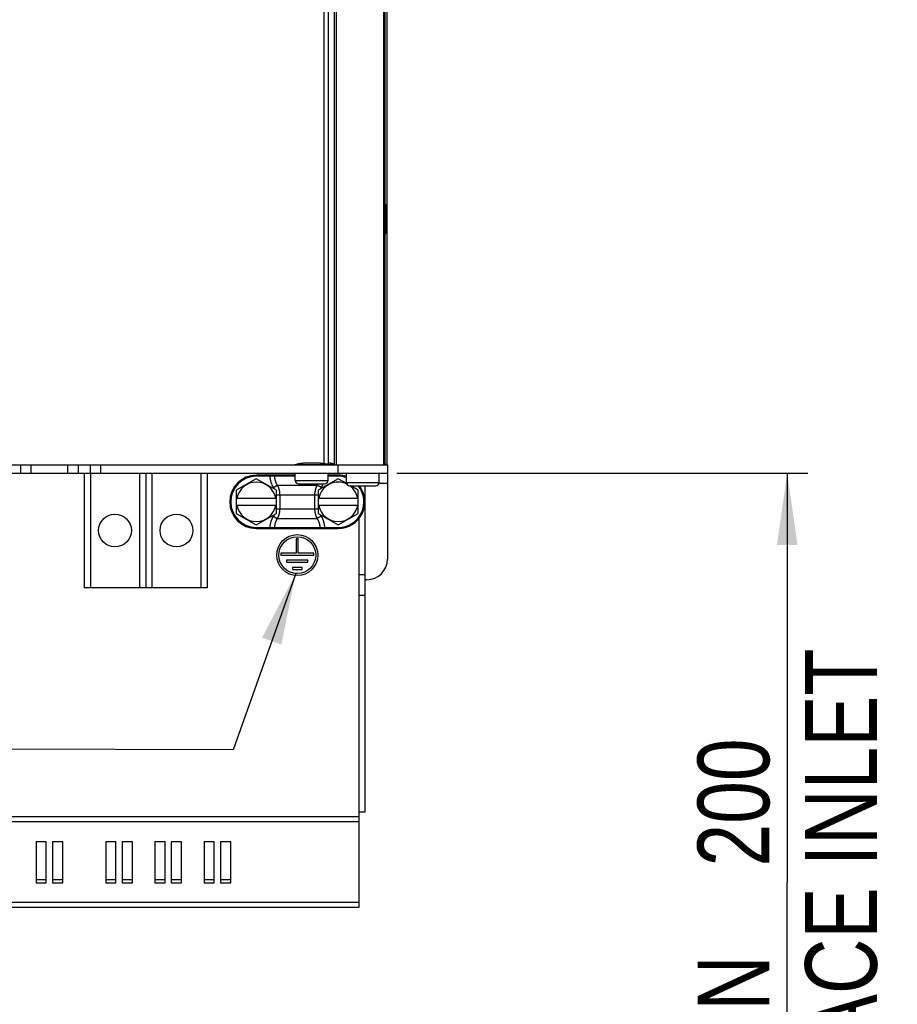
# Model space of a CAD drawing. Extents: x 0 to 594, y 0 to 420.
# Tile 9 of 101: x 109 to 152, y 148 to 196. Entities that reach past the tile are written whole.
import ezdxf

# ---------------------------------------------------------------- set-up
doc = ezdxf.new("R2010")
doc.units = 0
doc.header["$LTSCALE"] = 32.67
doc.layers.get('0').update_dxf_attribs({"linetype": 'CONTINUOUS'})
doc.styles.get("Standard").update_dxf_attribs({"font": 'txt', "width": 0.8})
doc.dimstyles.get("Standard").update_dxf_attribs({"dimtxt": 2.5, "dimasz": 2.5, "dimexe": 1.25, "dimexo": 0.625, "dimtad": 1, "dimcen": 2.5, "dimazin": 3, "dimtfac": 1, "dimtmove": 0, "dimatfit": 3})

# ---------------------------------------------------------------- blocks, each defined once
blk = doc.blocks.new('_FILLED')
at = {"color": 0, "linetype": 'BYBLOCK'}
blk.add_solid([(0, 0), (-1, 0.143), (-1, -0.143)], dxfattribs=at)
blk = doc.blocks.new('*D0')
at = {"color": 2, "linetype": 'CONTINUOUS'}
for p, q in [((127.647, 173.552), (147.704, 173.552)), ((146.704, 173.552), (146.704, 153.577)), ((146.704, 133.602), (146.704, 153.577)), ((128.945, 133.602), (147.704, 133.602))]:
    blk.add_line(p, q, dxfattribs=at)
at = {"color": 2, "linetype": 'CONTINUOUS', "xscale": 3.5, "yscale": 3.5, "zscale": 3.5}
for p, rotation in [((146.704, 173.552), 90), ((146.704, 133.602), 270)]:
    blk.add_blockref('_FILLED', p, dxfattribs=dict(at, rotation=rotation))
at = {"color": 5, "linetype": 'CONTINUOUS', "width": 0.8}
for s, p in [('AIR SPACE INLET', (151.079, 133.359)), ('200', (145.829, 154.359)), ('MIN ', (145.829, 143.159))]:
    blk.add_text(s, height=3.5, rotation=90, dxfattribs=at).set_placement(p)
blk = doc.blocks.new('EARTH_BL1', base_point=(83.872, 162.362))
at = {"color": 2, "linetype": 'CONTINUOUS'}
for p, q in [((70.515, 168.656), (66.018, 160.21)), ((122.715, 168.656), (119.658, 160.054)), ((66.018, 160.21), (53.024, 160.248)), ((119.658, 160.054), (53.024, 160.248))]:
    blk.add_line(p, q, dxfattribs=at)
at = {"color": 7, "linetype": 'CONTINUOUS', "const_width": 0.148}
blk.add_lwpolyline([(45.028, 160.069, 1), (53.028, 160.069, 1)], format="xyb", close=True, dxfattribs=at)
for points in [[(49.107, 158.996), (49.107, 163.213)], [(46.956, 158.996), (51.258, 158.996)], [(47.629, 157.965), (50.586, 157.965)], [(48.19, 157.105), (50.025, 157.105)]]:
    blk.add_lwpolyline(points, dxfattribs=at)
at = {"color": 2, "linetype": 'CONTINUOUS'}
for points in [[(69.312, 165.331), (70.515, 168.656), (68.429, 165.801)], [(122.014, 165.19), (122.715, 168.656), (121.072, 165.525)]]:
    blk.add_solid(points, dxfattribs=at)

msp = doc.modelspace()

# ---------------------------------------------------------------- linework, layer by layer
at = {"color": 9, "linetype": 'CONTINUOUS'}
for p, q in [((124.092, 269.953), (124.092, 174.009)), ((124.696, 269.953), (124.696, 173.952)), ((109.792, 173.952), (109.792, 173.552)), ((111.592, 173.552), (111.592, 173.952)), ((113.192, 173.952), (113.192, 173.552)), ((124.592, 173.955), (122.682, 173.955)), ((124.792, 173.552), (124.792, 173.952)), ((112.692, 173.552), (112.692, 167.952)), ((115.092, 173.552), (115.092, 167.952)), ((115.692, 173.552), (115.692, 167.952)), ((118.09, 173.552), (118.09, 167.952)), ((120.792, 173.402), (120.792, 173.452)), ((121.451, 173.402), (121.451, 173.452)), ((124.792, 173.402), (124.792, 173.452)), ((121.451, 173.402), (120.792, 173.402)), ((121.465, 173.402), (121.451, 173.402)), ((121.485, 173.402), (121.465, 173.402)), ((121.505, 173.402), (121.485, 173.402)), ((121.525, 173.402), (121.505, 173.402)), ((121.545, 173.402), (121.525, 173.402)), ((121.57, 173.401), (121.545, 173.402)), ((121.601, 173.401), (121.57, 173.401)), ((121.635, 173.401), (121.601, 173.401)), ((122.692, 173.4), (121.675, 173.4)), ((122.692, 173.202), (124.292, 173.202)), ((124.792, 173.402), (124.292, 173.402)), ((125.192, 173.102), (126.792, 173.102)), ((127.192, 173.052), (126.784, 173.052)), ((121.624, 172.849), (121.815, 172.969)), ((121.77, 172.491), (123.814, 172.491)), ((121.815, 172.969), (123.768, 172.969)), ((121.932, 172.491), (121.932, 171.813)), ((123.651, 171.813), (123.651, 172.491)), ((123.96, 172.849), (123.768, 172.969)), ((121.77, 171.813), (123.814, 171.813)), ((121.624, 171.456), (121.815, 171.336)), ((121.815, 171.336), (123.768, 171.336)), ((123.96, 171.456), (123.768, 171.336)), ((120.792, 170.902), (121.451, 170.902)), ((120.792, 170.902), (120.792, 170.852)), ((121.451, 170.902), (121.451, 170.852)), ((121.478, 170.903), (121.492, 170.903)), ((121.492, 170.903), (121.512, 170.903)), ((121.512, 170.903), (121.538, 170.903)), ((121.538, 170.903), (121.558, 170.903)), ((121.558, 170.903), (121.589, 170.904)), ((121.589, 170.904), (121.618, 170.904)), ((121.618, 170.904), (121.656, 170.904)), ((121.656, 170.904), (121.675, 170.904)), ((121.675, 170.904), (123.908, 170.904)), ((123.948, 170.904), (123.982, 170.904)), ((123.982, 170.904), (124.013, 170.903)), ((124.013, 170.903), (124.038, 170.903)), ((124.038, 170.903), (124.058, 170.903)), ((124.058, 170.903), (124.078, 170.903)), ((124.078, 170.903), (124.098, 170.903)), ((124.098, 170.903), (124.119, 170.902)), ((124.119, 170.902), (124.132, 170.902)), ((124.132, 170.902), (124.792, 170.902)), ((124.132, 170.902), (124.132, 170.852)), ((124.792, 170.902), (124.792, 170.852)), ((125.792, 168.606), (126.092, 168.606)), ((125.792, 156.786), (67.592, 156.786)), ((125.792, 156.536), (67.592, 156.536)), ((125.792, 152.604), (67.592, 152.604))]:
    msp.add_line(p, q, dxfattribs=at)
at = {"color": 7, "linetype": 'CONTINUOUS'}
for p, q in [((124.292, 269.953), (124.292, 174.013)), ((124.592, 269.953), (124.592, 173.952)), ((126.992, 269.953), (126.992, 173.952)), ((127.082, 173.952), (127.082, 269.953)), ((127.172, 173.977), (127.172, 269.928)), ((127.132, 185.322), (127.132, 186.582)), ((83.858, 173.952), (127.192, 173.952)), ((109.292, 173.552), (109.292, 173.952)), ((112.092, 173.952), (112.092, 173.552)), ((112.692, 173.552), (112.692, 173.952)), ((123.283, 174.045), (123.25, 174.044)), ((123.316, 174.046), (123.283, 174.045)), ((123.349, 174.047), (123.316, 174.046)), ((123.383, 174.047), (123.349, 174.047)), ((123.416, 174.048), (123.383, 174.047)), ((123.45, 174.048), (123.416, 174.048)), ((123.483, 174.048), (123.45, 174.048)), ((123.517, 174.048), (123.483, 174.048)), ((123.55, 174.048), (123.517, 174.048)), ((123.583, 174.048), (123.55, 174.048)), ((123.617, 174.047), (123.583, 174.048)), ((123.65, 174.047), (123.617, 174.047)), ((123.683, 174.046), (123.65, 174.047)), ((124.103, 174.007), (124.075, 174.012)), ((124.114, 174.005), (124.103, 174.007)), ((127.172, 173.977), (127.082, 173.977)), ((127.192, 173.952), (127.192, 169.354)), ((82.692, 173.552), (127.192, 173.552)), ((112.392, 173.552), (112.392, 167.952)), ((115.392, 173.552), (115.392, 167.952)), ((118.39, 173.552), (118.39, 167.952)), ((118.392, 173.552), (118.392, 167.952)), ((122.692, 173.452), (120.792, 173.452)), ((121.292, 173.452), (121.292, 173.552)), ((122.692, 173.202), (122.692, 173.552)), ((124.292, 173.202), (124.292, 173.552)), ((124.792, 173.452), (124.292, 173.452)), ((125.192, 173.102), (125.192, 173.552)), ((126.792, 173.102), (126.792, 173.552)), ((120.792, 173.282), (119.814, 172.717)), ((121.77, 172.717), (120.792, 173.282)), ((122.862, 173.032), (124.122, 173.032)), ((124.792, 173.282), (123.814, 172.717)), ((125.202, 173.045), (124.792, 173.282)), ((119.814, 172.717), (119.814, 171.588)), ((121.77, 171.588), (121.77, 172.717)), ((123.814, 172.717), (123.814, 171.588)), ((125.362, 172.932), (126.622, 172.932)), ((125.77, 172.717), (125.397, 172.932)), ((125.77, 171.588), (125.77, 172.717)), ((126.092, 172.932), (126.092, 157.006)), ((119.814, 172.332), (121.77, 172.332)), ((123.814, 172.332), (125.77, 172.332)), ((121.77, 171.972), (119.814, 171.972)), ((119.814, 171.588), (120.792, 171.023)), ((120.792, 171.023), (121.77, 171.588)), ((125.77, 171.972), (123.814, 171.972)), ((123.814, 171.588), (124.792, 171.023)), ((124.792, 171.023), (125.77, 171.588)), ((125.792, 171.322), (125.792, 152.354)), ((120.792, 170.852), (124.792, 170.852)), ((122.842, 170.352), (122.742, 170.352)), ((122.742, 170.352), (122.742, 169.652)), ((122.842, 169.652), (122.842, 170.352)), ((122.742, 169.652), (121.992, 169.652)), ((121.992, 169.652), (121.992, 169.552)), ((123.592, 169.652), (122.842, 169.652)), ((123.592, 169.552), (123.592, 169.652)), ((121.992, 169.552), (123.592, 169.552)), ((123.312, 169.302), (122.272, 169.302)), ((122.272, 169.302), (122.272, 169.202)), ((122.272, 169.202), (123.312, 169.202)), ((123.312, 169.202), (123.312, 169.302)), ((123.032, 168.952), (122.552, 168.952)), ((122.552, 168.952), (122.552, 168.852)), ((122.552, 168.852), (123.032, 168.852)), ((123.032, 168.852), (123.032, 168.952)), ((126.192, 168.354), (126.092, 168.354)), ((118.392, 167.952), (112.392, 167.952)), ((125.792, 167.606), (126.092, 167.606)), ((126.092, 157.006), (125.792, 157.006)), ((110.542, 155.559), (110.042, 155.559)), ((110.042, 155.559), (110.042, 153.567)), ((110.542, 153.567), (110.542, 155.559)), ((111.342, 155.559), (110.842, 155.559)), ((110.842, 155.559), (110.842, 153.567)), ((111.342, 153.567), (111.342, 155.559)), ((113.942, 155.559), (113.442, 155.559)), ((113.442, 155.559), (113.442, 153.567)), ((113.942, 153.567), (113.942, 155.559)), ((114.742, 155.559), (114.242, 155.559)), ((114.242, 155.559), (114.242, 153.567)), ((114.742, 153.567), (114.742, 155.559)), ((116.342, 155.559), (115.842, 155.559)), ((115.842, 155.559), (115.842, 153.567)), ((116.342, 153.567), (116.342, 155.559)), ((117.142, 155.559), (116.642, 155.559)), ((116.642, 155.559), (116.642, 153.567)), ((117.142, 153.567), (117.142, 155.559)), ((118.742, 155.559), (118.242, 155.559)), ((118.242, 155.559), (118.242, 153.567)), ((118.742, 153.567), (118.742, 155.559)), ((119.542, 155.559), (119.042, 155.559)), ((119.042, 155.559), (119.042, 153.567)), ((119.542, 153.567), (119.542, 155.559)), ((110.042, 153.717), (110.542, 153.717)), ((110.042, 153.567), (110.542, 153.567)), ((110.842, 153.717), (111.342, 153.717)), ((110.842, 153.567), (111.342, 153.567)), ((113.442, 153.717), (113.942, 153.717)), ((113.442, 153.567), (113.942, 153.567)), ((114.242, 153.717), (114.742, 153.717)), ((114.242, 153.567), (114.742, 153.567)), ((115.842, 153.717), (116.342, 153.717)), ((115.842, 153.567), (116.342, 153.567)), ((116.642, 153.717), (117.142, 153.717)), ((116.642, 153.567), (117.142, 153.567)), ((118.242, 153.717), (118.742, 153.717)), ((118.242, 153.567), (118.742, 153.567)), ((119.042, 153.717), (119.542, 153.717)), ((119.042, 153.567), (119.542, 153.567)), ((125.792, 152.354), (67.592, 152.354))]:
    msp.add_line(p, q, dxfattribs=at)
for points in [[(122.682, 173.955), (122.681, 173.954), (122.68, 173.954), (122.678, 173.953), (122.677, 173.953), (122.675, 173.953), (122.674, 173.953), (122.672, 173.953), (122.671, 173.952), (122.669, 173.952)], [(123.25, 174.044), (123.234, 174.044), (123.218, 174.043), (123.201, 174.042), (123.185, 174.041), (123.169, 174.041), (123.153, 174.04), (123.136, 174.039), (123.12, 174.037), (123.104, 174.036), (123.088, 174.035), (123.072, 174.033), (123.055, 174.032), (123.039, 174.03), (123.023, 174.028), (123.007, 174.026), (122.99, 174.024), (122.974, 174.022), (122.957, 174.02), (122.941, 174.017), (122.924, 174.015), (122.908, 174.012), (122.891, 174.009), (122.874, 174.006), (122.858, 174.003), (122.841, 173.999), (122.824, 173.995), (122.806, 173.991), (122.789, 173.987), (122.772, 173.982), (122.754, 173.977), (122.736, 173.972), (122.718, 173.967), (122.7, 173.961), (122.682, 173.955)], [(124.075, 174.012), (124.058, 174.015), (124.042, 174.018), (124.025, 174.02), (124.009, 174.022), (123.993, 174.024), (123.976, 174.027), (123.96, 174.028), (123.944, 174.03), (123.928, 174.032), (123.911, 174.033), (123.895, 174.035), (123.879, 174.036), (123.863, 174.037), (123.846, 174.039), (123.83, 174.04), (123.814, 174.041), (123.798, 174.041), (123.781, 174.042), (123.765, 174.043), (123.749, 174.044), (123.732, 174.044), (123.716, 174.045), (123.683, 174.046)], [(124.292, 174.013), (124.292, 174.012), (124.291, 174.011), (124.291, 174.01), (124.29, 174.008), (124.29, 174.007), (124.289, 174.006), (124.288, 174.006), (124.287, 174.005), (124.285, 174.004), (124.284, 174.003), (124.282, 174.002), (124.28, 174.001), (124.279, 174), (124.276, 174), (124.274, 173.999), (124.272, 173.998), (124.27, 173.998), (124.267, 173.997), (124.264, 173.997), (124.261, 173.996), (124.259, 173.996), (124.255, 173.995), (124.252, 173.995), (124.249, 173.995), (124.246, 173.995), (124.242, 173.994), (124.238, 173.994), (124.235, 173.994), (124.231, 173.994), (124.227, 173.994), (124.223, 173.994), (124.219, 173.994), (124.214, 173.994), (124.21, 173.994), (124.206, 173.994), (124.201, 173.995), (124.197, 173.995), (124.192, 173.995), (124.187, 173.996), (124.182, 173.996), (124.177, 173.997), (124.172, 173.997), (124.167, 173.998), (124.162, 173.998), (124.157, 173.999), (124.152, 174), (124.147, 174), (124.141, 174.001), (124.136, 174.002), (124.13, 174.003), (124.125, 174.003), (124.119, 174.004), (124.114, 174.005)], [(124.592, 173.984), (124.584, 173.987), (124.576, 173.99), (124.568, 173.993), (124.56, 173.995), (124.553, 173.998), (124.546, 174), (124.538, 174.003), (124.531, 174.005), (124.524, 174.007), (124.518, 174.009), (124.511, 174.011), (124.505, 174.013), (124.498, 174.014), (124.492, 174.016), (124.486, 174.017), (124.48, 174.019), (124.474, 174.02), (124.468, 174.022), (124.462, 174.023), (124.457, 174.024), (124.451, 174.025), (124.446, 174.026), (124.44, 174.027), (124.435, 174.028), (124.43, 174.029), (124.424, 174.03), (124.419, 174.031), (124.414, 174.032), (124.41, 174.033), (124.405, 174.033), (124.4, 174.034), (124.395, 174.034), (124.391, 174.035), (124.386, 174.036), (124.382, 174.036), (124.378, 174.037), (124.373, 174.037), (124.369, 174.037), (124.365, 174.038), (124.361, 174.038), (124.357, 174.038), (124.353, 174.039), (124.35, 174.039), (124.346, 174.039), (124.343, 174.039), (124.339, 174.039), (124.336, 174.04), (124.333, 174.04), (124.33, 174.04), (124.327, 174.04), (124.324, 174.04), (124.321, 174.04), (124.318, 174.04), (124.316, 174.04), (124.313, 174.039), (124.311, 174.039), (124.309, 174.039), (124.307, 174.039), (124.305, 174.039), (124.303, 174.038), (124.302, 174.038), (124.3, 174.038), (124.299, 174.037), (124.298, 174.037), (124.296, 174.036), (124.295, 174.036), (124.295, 174.036), (124.294, 174.035), (124.293, 174.034), (124.293, 174.034), (124.292, 174.033), (124.292, 174.032), (124.292, 174.032), (124.292, 174.031)]]:
    msp.add_lwpolyline(points, dxfattribs=at)
at = {"color": 9, "linetype": 'CONTINUOUS'}
for points in [[(121.675, 173.4), (121.675, 173.402), (121.675, 173.404), (121.675, 173.406), (121.675, 173.408), (121.675, 173.41), (121.676, 173.412), (121.676, 173.414), (121.676, 173.416), (121.677, 173.417), (121.677, 173.419), (121.678, 173.421), (121.678, 173.423), (121.679, 173.425), (121.679, 173.426), (121.68, 173.428), (121.681, 173.43), (121.682, 173.431), (121.682, 173.433), (121.683, 173.434), (121.684, 173.436), (121.685, 173.437), (121.686, 173.438), (121.687, 173.44), (121.688, 173.441), (121.69, 173.442), (121.691, 173.443), (121.692, 173.444), (121.693, 173.445), (121.694, 173.446), (121.696, 173.447), (121.697, 173.448), (121.698, 173.449), (121.7, 173.449), (121.701, 173.45), (121.702, 173.451), (121.704, 173.451), (121.705, 173.451), (121.706, 173.452), (121.708, 173.452), (121.709, 173.452), (121.711, 173.452), (121.712, 173.452)], [(121.451, 173.402), (121.452, 173.383), (121.453, 173.364), (121.455, 173.344), (121.457, 173.325), (121.459, 173.306), (121.462, 173.287), (121.465, 173.268), (121.468, 173.248), (121.472, 173.229), (121.476, 173.21), (121.48, 173.191), (121.485, 173.172), (121.49, 173.154), (121.495, 173.135), (121.501, 173.116), (121.506, 173.098), (121.513, 173.079), (121.519, 173.061), (121.526, 173.042), (121.534, 173.024), (121.541, 173.006), (121.549, 172.988), (121.557, 172.97), (121.566, 172.952), (121.575, 172.935), (121.584, 172.917), (121.593, 172.9), (121.603, 172.883), (121.613, 172.866)], [(121.675, 173.4), (121.67, 173.4), (121.635, 173.401)], [(121.675, 173.4), (121.676, 173.385), (121.677, 173.369), (121.679, 173.354), (121.681, 173.338), (121.683, 173.323), (121.685, 173.307), (121.688, 173.292), (121.691, 173.276), (121.694, 173.261), (121.697, 173.246), (121.701, 173.23), (121.705, 173.215), (121.71, 173.2), (121.714, 173.185), (121.719, 173.17), (121.724, 173.155), (121.73, 173.14), (121.735, 173.125), (121.741, 173.11), (121.747, 173.096), (121.754, 173.081), (121.761, 173.067), (121.768, 173.052), (121.775, 173.038), (121.782, 173.024), (121.79, 173.01), (121.798, 172.996), (121.807, 172.982), (121.815, 172.969)], [(123.768, 172.969), (123.776, 172.982), (123.785, 172.996), (123.793, 173.01), (123.801, 173.024), (123.805, 173.032)], [(123.952, 172.836), (123.97, 172.866), (123.98, 172.883), (123.99, 172.9), (123.999, 172.917), (124.009, 172.935), (124.017, 172.952), (124.026, 172.97), (124.034, 172.988), (124.042, 173.006), (124.05, 173.024), (124.053, 173.032)], [(121.613, 172.866), (121.631, 172.836), (121.639, 172.823), (121.646, 172.81), (121.653, 172.797), (121.66, 172.784), (121.663, 172.779)], [(121.815, 172.969), (121.824, 172.951), (121.832, 172.934), (121.84, 172.917), (121.847, 172.9), (121.854, 172.882), (121.861, 172.865), (121.868, 172.848), (121.874, 172.831), (121.879, 172.814), (121.885, 172.797), (121.89, 172.781), (121.895, 172.764), (121.899, 172.748), (121.903, 172.731), (121.907, 172.715), (121.91, 172.698), (121.914, 172.682), (121.917, 172.666), (121.919, 172.65), (121.922, 172.634), (121.924, 172.618), (121.926, 172.602), (121.927, 172.586), (121.929, 172.57), (121.93, 172.555), (121.931, 172.539), (121.931, 172.523), (121.932, 172.507), (121.932, 172.491)], [(123.651, 172.491), (123.652, 172.507), (123.652, 172.523), (123.653, 172.539), (123.653, 172.555), (123.655, 172.57), (123.656, 172.586), (123.658, 172.602), (123.659, 172.618), (123.662, 172.634), (123.664, 172.65), (123.667, 172.666), (123.67, 172.682), (123.673, 172.698), (123.676, 172.715), (123.68, 172.731), (123.684, 172.748), (123.689, 172.764), (123.693, 172.781), (123.698, 172.797), (123.704, 172.814), (123.709, 172.831), (123.715, 172.848), (123.722, 172.865), (123.729, 172.882), (123.736, 172.9), (123.743, 172.917), (123.751, 172.934), (123.759, 172.951), (123.768, 172.969)], [(123.92, 172.779), (123.923, 172.784), (123.93, 172.797), (123.937, 172.81), (123.944, 172.823), (123.952, 172.836)], [(121.932, 171.813), (121.932, 171.798), (121.931, 171.782), (121.931, 171.766), (121.93, 171.75), (121.929, 171.734), (121.927, 171.719), (121.926, 171.703), (121.924, 171.687), (121.922, 171.671), (121.919, 171.655), (121.917, 171.639), (121.914, 171.623), (121.91, 171.606), (121.907, 171.59), (121.903, 171.574), (121.899, 171.557), (121.895, 171.541), (121.89, 171.524), (121.885, 171.507), (121.879, 171.491), (121.874, 171.474), (121.868, 171.457), (121.861, 171.44), (121.854, 171.422), (121.847, 171.405), (121.84, 171.388), (121.832, 171.371), (121.824, 171.353), (121.815, 171.336)], [(123.768, 171.336), (123.759, 171.353), (123.751, 171.371), (123.743, 171.388), (123.736, 171.405), (123.729, 171.422), (123.722, 171.44), (123.715, 171.457), (123.709, 171.474), (123.704, 171.491), (123.698, 171.507), (123.693, 171.524), (123.689, 171.541), (123.684, 171.557), (123.68, 171.574), (123.676, 171.59), (123.673, 171.606), (123.67, 171.623), (123.667, 171.639), (123.664, 171.655), (123.662, 171.671), (123.659, 171.687), (123.658, 171.703), (123.656, 171.719), (123.655, 171.734), (123.653, 171.75), (123.653, 171.766), (123.652, 171.782), (123.652, 171.798), (123.651, 171.813)], [(121.631, 171.469), (121.613, 171.439), (121.603, 171.422), (121.593, 171.405), (121.584, 171.388), (121.575, 171.37), (121.566, 171.352), (121.557, 171.335), (121.549, 171.317), (121.541, 171.299), (121.534, 171.281), (121.526, 171.262), (121.519, 171.244), (121.513, 171.226), (121.506, 171.207), (121.501, 171.189), (121.495, 171.17), (121.49, 171.151), (121.485, 171.132), (121.48, 171.113), (121.476, 171.095), (121.472, 171.075), (121.468, 171.056), (121.465, 171.037), (121.462, 171.018), (121.459, 170.999), (121.457, 170.98), (121.455, 170.96), (121.453, 170.941), (121.452, 170.922), (121.451, 170.902)], [(121.663, 171.526), (121.66, 171.521), (121.653, 171.508), (121.646, 171.495), (121.639, 171.482), (121.631, 171.469)], [(121.815, 171.336), (121.807, 171.322), (121.798, 171.309), (121.79, 171.295), (121.782, 171.281), (121.775, 171.267), (121.768, 171.252), (121.761, 171.238), (121.754, 171.224), (121.747, 171.209), (121.741, 171.194), (121.735, 171.18), (121.73, 171.165), (121.724, 171.15), (121.719, 171.135), (121.714, 171.12), (121.71, 171.105), (121.705, 171.09), (121.701, 171.075), (121.697, 171.059), (121.694, 171.044), (121.691, 171.029), (121.688, 171.013), (121.685, 170.998), (121.683, 170.982), (121.681, 170.967), (121.679, 170.951), (121.677, 170.936), (121.676, 170.92), (121.675, 170.904)], [(123.908, 170.904), (123.907, 170.92), (123.906, 170.936), (123.904, 170.951), (123.903, 170.967), (123.9, 170.982), (123.898, 170.998), (123.895, 171.013), (123.892, 171.029), (123.889, 171.044), (123.886, 171.059), (123.882, 171.075), (123.878, 171.09), (123.874, 171.105), (123.869, 171.12), (123.864, 171.135), (123.859, 171.15), (123.854, 171.165), (123.848, 171.18), (123.842, 171.194), (123.836, 171.209), (123.829, 171.224), (123.823, 171.238), (123.816, 171.252), (123.808, 171.267), (123.801, 171.281), (123.793, 171.295), (123.785, 171.309), (123.776, 171.322), (123.768, 171.336)], [(123.97, 171.439), (123.952, 171.469), (123.944, 171.482), (123.937, 171.495), (123.93, 171.508), (123.923, 171.521), (123.92, 171.526)], [(124.132, 170.902), (124.131, 170.922), (124.13, 170.941), (124.128, 170.96), (124.126, 170.98), (124.124, 170.999), (124.121, 171.018), (124.118, 171.037), (124.115, 171.056), (124.111, 171.075), (124.107, 171.095), (124.103, 171.113), (124.099, 171.132), (124.094, 171.151), (124.088, 171.17), (124.083, 171.189), (124.077, 171.207), (124.07, 171.226), (124.064, 171.244), (124.057, 171.262), (124.05, 171.281), (124.042, 171.299), (124.034, 171.317), (124.026, 171.335), (124.017, 171.352), (124.009, 171.37), (123.999, 171.388), (123.99, 171.405), (123.98, 171.422), (123.97, 171.439)], [(121.451, 170.902), (121.458, 170.902), (121.478, 170.903)], [(121.675, 170.904), (121.675, 170.903), (121.675, 170.901), (121.675, 170.899), (121.675, 170.897), (121.675, 170.895), (121.676, 170.893), (121.676, 170.891), (121.676, 170.889), (121.677, 170.887), (121.677, 170.886), (121.678, 170.884), (121.678, 170.882), (121.679, 170.88), (121.679, 170.879), (121.68, 170.877), (121.681, 170.875), (121.682, 170.874), (121.682, 170.872), (121.683, 170.871), (121.684, 170.869), (121.685, 170.868), (121.686, 170.866), (121.687, 170.865), (121.688, 170.864), (121.69, 170.863), (121.691, 170.862), (121.692, 170.86), (121.693, 170.859), (121.694, 170.858), (121.696, 170.858), (121.697, 170.857), (121.698, 170.856), (121.7, 170.855), (121.701, 170.855), (121.702, 170.854), (121.704, 170.854), (121.705, 170.853), (121.706, 170.853), (121.708, 170.853), (121.709, 170.853), (121.711, 170.852), (121.712, 170.852)], [(123.908, 170.904), (123.908, 170.903), (123.908, 170.901), (123.908, 170.899), (123.908, 170.897), (123.908, 170.895), (123.908, 170.893), (123.907, 170.891), (123.907, 170.889), (123.907, 170.887), (123.906, 170.886), (123.906, 170.884), (123.905, 170.882), (123.904, 170.88), (123.904, 170.879), (123.903, 170.877), (123.902, 170.875), (123.902, 170.874), (123.901, 170.872), (123.9, 170.871), (123.899, 170.869), (123.898, 170.868), (123.897, 170.866), (123.896, 170.865), (123.895, 170.864), (123.894, 170.863), (123.893, 170.862), (123.891, 170.86), (123.89, 170.859), (123.889, 170.858), (123.888, 170.858), (123.886, 170.857), (123.885, 170.856), (123.884, 170.855), (123.882, 170.855), (123.881, 170.854), (123.88, 170.854), (123.878, 170.853), (123.877, 170.853), (123.875, 170.853), (123.874, 170.853), (123.872, 170.852), (123.871, 170.852)], [(123.908, 170.904), (123.913, 170.904), (123.948, 170.904)]]:
    msp.add_lwpolyline(points, dxfattribs=at)
at = {"color": 7, "linetype": 'CONTINUOUS'}
for centre, radius in [((113.892, 170.752), 0.8), ((116.892, 170.752), 0.8), ((122.792, 169.552), 1), ((122.792, 169.552), 0.9)]:
    msp.add_circle(centre, radius, dxfattribs=at)
for centre, radius, start, end in [((126.962, 186.582), 0.17, 0, 45.0979), ((126.962, 185.322), 0.17, 314.9021, 360), ((120.792, 172.152), 1.3, 90, 270), ((124.792, 172.152), 1.3, 72.0791, 90), ((120.792, 172.152), 0.964, 10.7565, 169.2435), ((122.862, 173.202), 0.17, 180, 270), ((124.792, 172.152), 0.964, 64.0955, 169.2435), ((124.122, 173.202), 0.17, 270, 360), ((125.362, 173.102), 0.17, 180, 270), ((126.622, 173.102), 0.17, 270, 360), ((124.792, 172.152), 1.3, 270, 36.8714), ((124.792, 172.152), 0.964, 10.7565, 53.9784), ((120.792, 172.152), 0.964, 190.7565, 349.2435), ((124.792, 172.152), 0.964, 190.7565, 349.2435), ((126.192, 169.354), 1, 270, 360)]:
    msp.add_arc(centre, radius, start, end, dxfattribs=at)
at = {"color": 9, "linetype": 'CONTINUOUS'}
for centre, start, end in [((120.792, 172.152), 90, 270), ((124.792, 172.152), 71.3367, 90), ((124.792, 172.152), 270, 38.6098)]:
    msp.add_arc(centre, 1.25, start, end, dxfattribs=at)

# ---------------------------------------------------------------- block references
at = {"color": 2, "linetype": 'CONTINUOUS'}
msp.add_blockref('EARTH_BL1', (83.872, 162.362), dxfattribs=at)

# ---------------------------------------------------------------- dimensions: what is measured, and where the dimension line sits
dim = msp.add_linear_dim(base=(146.704, 173.552), p1=(128.945, 133.602), p2=(127.647, 173.552), angle=90, dimstyle='Standard', dxfattribs=at)
dim.commit()
dim.dimension.update_dxf_attribs({"geometry": '*D0', "text_midpoint": (146.704, 154.359), "dimtype": 128})

doc.saveas('drawing.dxf')
